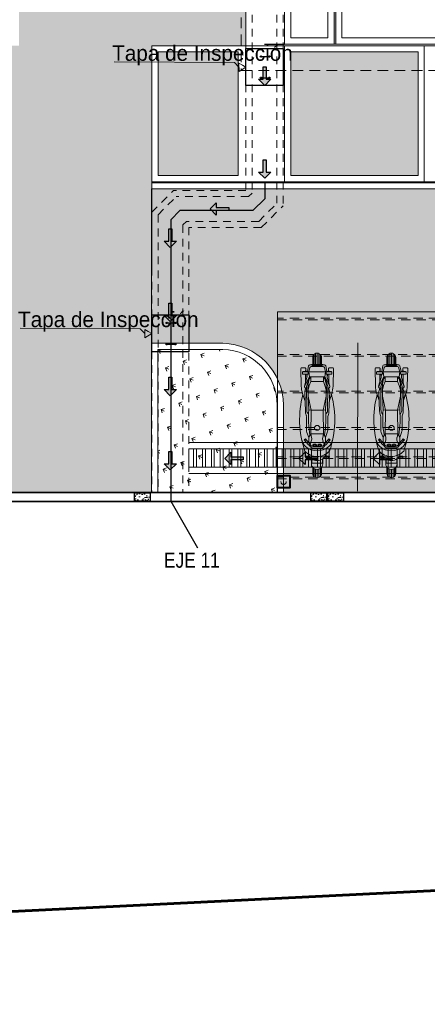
# Model space of a CAD drawing. Header units: millimetres. Extents: x -8931983 to 9630244, y 4 to 18563053.
# Tile 7 of 256: x 349099 to 349105, y 9281910 to 9281926. Entities that reach past the tile are written whole.
import ezdxf

# ---------------------------------------------------------------- set-up
doc = ezdxf.new("R2010")
doc.units = ezdxf.units.MM
for name, pattern in [('01 nivel$0$HIDDEN2', [0.1875, 0.125, -0.0625]), ('ACAD_ISO03W100', [30, 12, -18]), ('CONTINUA', [0]), ('DASHED', [0.75, 0.5, -0.25]), ('DASHED2', [0.375, 0.25, -0.125])]:
    doc.linetypes.add(name, pattern=pattern)
for name, color, linetype, lineweight in [('.', 7, 'Continuous', 0), ('0_ CUNETAS', 151, 'Continuous', 5), ('0_PROYECCIONES 1', 1, 'DASHED2', 0), ('13.-ALE_PRESENTACION', 7, 'Continuous', 0), ('Cerco Perimetrico', 151, 'Continuous', 18), ('COLUMNETAS TOP', 253, 'Continuous', 0), ('CUNETAS', 5, 'Continuous', 0), ('EQUIPAMIENTO', 8, 'Continuous', 0), ('HIERVA', 108, 'Continuous', 0), ('JUNTAS DE DILATACIÓN', 160, 'CONTINUA', 9), ('LPROYECCION', 7, 'ACAD_ISO03W100', 5), ('LROTULOS', 7, 'Continuous', 5), ('TARRAJEO', 32, 'Continuous', 0), ('vereda', 254, 'Continuous', 5)]:
    doc.layers.add(name, color=color, linetype=linetype, lineweight=lineweight)
for name, color, linetype, lineweight, true_color in [('0_COLUMNA ACHURADO', 250, 'Continuous', 0, 0x363636), ('0_PISOS', 252, 'Continuous', 0, 0x8a8a8a), ('0_TEXTURA PISOS', 252, 'Continuous', 0, 0x8c8c8c), ('PISO Cemento pulido', 254, 'Continuous', 5, 0xd1d1d1)]:
    doc.layers.add(name, color=color, linetype=linetype, lineweight=lineweight, true_color=true_color)
doc.layers.add('COLUMNA T.E', color=6, linetype='Continuous')
doc.styles.add('AG FB', font='AGENCYR.TTF', dxfattribs={"height": 0.3})
doc.styles.add('Cota B', font='swissck.ttf')

# ---------------------------------------------------------------- blocks, each defined once
blk = doc.blocks.new('A$Cead40488')
at = {"layer": 'EQUIPAMIENTO', "color": 252, "lineweight": 0, "true_color": 0x939598}
for p, q in [((0.61, 0.494), (0.536, 0.428)), ((0.62, 0.468), (0.602, 0.487)), ((0.627, 0.475), (0.61, 0.494)), ((1.069, 0.475), (1.389, 0.486)), ((1.25, 0.482), (1.362, 0.519)), ((1.395, 0.485), (1.444, 0.471)), ((1.46, 0.485), (1.428, 0.457)), ((1.767, 0.547), (1.481, 0.54)), ((1.481, 0.491), (1.621, 0.449)), ((1.482, 0.487), (1.632, 0.408)), ((1.673, 0.431), (1.673, 0.523)), ((1.673, 0.523), (1.713, 0.523)), ((1.713, 0.523), (1.713, 0.431)), ((1.715, 0.514), (1.715, 0.44)), ((1.775, 0.54), (1.767, 0.547)), ((1.775, 0.477), (1.775, 0.54)), ((0.147, 0.335), (0.021, 0.335)), ((0.044, 0.351), (0.16, 0.351)), ((0.166, 0.356), (0.071, 0.356)), ((0.307, 0.376), (0.224, 0.376)), ((0.276, 0.371), (0.236, 0.371)), ((0.236, 0.371), (0.236, 0.197)), ((0.299, 0.364), (0.276, 0.371)), ((0.311, 0.394), (0.311, 0.461)), ((0.314, 0.469), (0.35, 0.469)), ((0.314, 0.385), (0.314, 0.469)), ((0.35, 0.469), (0.35, 0.415)), ((0.48, 0.349), (0.48, 0.22)), ((0.532, 0.419), (0.496, 0.385)), ((0.505, 0.22), (0.505, 0.349)), ((0.509, 0.338), (0.519, 0.355)), ((0.509, 0.312), (0.509, 0.338)), ((0.519, 0.325), (0.514, 0.325)), ((0.521, 0.333), (0.516, 0.34)), ((0.519, 0.355), (0.532, 0.355)), ((0.52, 0.385), (0.532, 0.396)), ((0.523, 0.349), (0.525, 0.338)), ((0.529, 0.338), (0.531, 0.349)), ((0.532, 0.391), (0.627, 0.475)), ((0.532, 0.42), (0.532, 0.391)), ((0.532, 0.355), (0.542, 0.338)), ((0.538, 0.34), (0.532, 0.333)), ((0.534, 0.325), (0.541, 0.325)), ((0.542, 0.312), (0.542, 0.338)), ((0.543, 0.398), (0.591, 0.379)), ((0.655, 0.417), (0.562, 0.417)), ((0.651, 0.374), (0.71, 0.388)), ((0.652, 0.417), (0.732, 0.449)), ((0.71, 0.388), (0.655, 0.417)), ((0.71, 0.388), (0.71, 0.182)), ((0.71, 0.388), (1.09, 0.382)), ((0.792, 0.326), (0.768, 0.299)), ((0.769, 0.456), (0.975, 0.456)), ((0.818, 0.326), (0.792, 0.326)), ((0.843, 0.299), (0.818, 0.326)), ((1.001, 0.459), (1.046, 0.472)), ((1.041, 0.437), (1.021, 0.424)), ((1.09, 0.382), (1.32, 0.43)), ((1.09, 0.382), (1.097, 0.418)), ((1.09, 0.382), (1.097, 0.418)), ((1.09, 0.187), (1.09, 0.382)), ((1.09, 0.187), (1.09, 0.382)), ((1.095, 0.453), (1.469, 0.458)), ((1.424, 0.435), (1.097, 0.418)), ((1.32, 0.43), (1.422, 0.429)), ((1.422, 0.429), (1.493, 0.411)), ((1.519, 0.429), (1.424, 0.435)), ((1.632, 0.408), (1.476, 0.457)), ((1.493, 0.411), (1.555, 0.385)), ((1.597, 0.411), (1.519, 0.429)), ((1.673, 0.472), (1.542, 0.472)), ((1.555, 0.385), (1.555, 0.185)), ((1.555, 0.385), (1.632, 0.385)), ((1.632, 0.385), (1.597, 0.411)), ((1.632, 0.408), (1.601, 0.408)), ((1.673, 0.444), (1.621, 0.449)), ((1.632, 0.408), (1.711, 0.42)), ((1.632, 0.162), (1.632, 0.408)), ((1.673, 0.454), (1.636, 0.448)), ((1.713, 0.431), (1.673, 0.431)), ((1.711, 0.42), (1.714, 0.441)), ((1.711, 0.42), (1.711, 0.149)), ((1.711, 0.42), (1.782, 0.401)), ((1.765, 0.468), (1.713, 0.472)), ((1.713, 0.462), (1.754, 0.469)), ((1.713, 0.441), (1.715, 0.441)), ((1.714, 0.441), (1.713, 0.441)), ((1.715, 0.441), (1.81, 0.422)), ((1.775, 0.477), (1.765, 0.468)), ((1.797, 0.381), (1.797, 0.187)), ((1.833, 0.375), (1.813, 0.36)), ((1.813, 0.36), (1.813, 0.209)), ((1.826, 0.37), (1.826, 0.403)), ((1.833, 0.193), (1.833, 0.375)), ((1.943, 0.356), (1.834, 0.356)), ((1.834, 0.351), (1.969, 0.351)), ((1.994, 0.335), (1.834, 0.335)), ((0.132, 0.284), (0, 0.284)), ((0.005, 0.312), (0.136, 0.312)), ((0.005, 0.256), (0.136, 0.256)), ((0.148, 0.233), (0.021, 0.233)), ((0.044, 0.218), (0.161, 0.218)), ((0.167, 0.213), (0.071, 0.213)), ((0.307, 0.193), (0.224, 0.193)), ((0.276, 0.197), (0.236, 0.197)), ((0.299, 0.204), (0.276, 0.197)), ((0.311, 0.175), (0.311, 0.108)), ((0.314, 0.184), (0.314, 0.099)), ((0.532, 0.149), (0.496, 0.183)), ((0.509, 0.312), (0.519, 0.294)), ((0.509, 0.256), (0.519, 0.274)), ((0.509, 0.256), (0.509, 0.231)), ((0.509, 0.231), (0.519, 0.214)), ((0.519, 0.244), (0.514, 0.244)), ((0.521, 0.316), (0.516, 0.31)), ((0.521, 0.252), (0.516, 0.259)), ((0.521, 0.236), (0.516, 0.228)), ((0.519, 0.294), (0.532, 0.294)), ((0.519, 0.274), (0.532, 0.274)), ((0.519, 0.214), (0.532, 0.214)), ((0.52, 0.183), (0.532, 0.172)), ((0.525, 0.311), (0.523, 0.3)), ((0.525, 0.257), (0.523, 0.269)), ((0.523, 0.219), (0.525, 0.231)), ((0.531, 0.3), (0.529, 0.311)), ((0.531, 0.269), (0.529, 0.257)), ((0.529, 0.231), (0.531, 0.219)), ((0.538, 0.31), (0.532, 0.316)), ((0.542, 0.312), (0.532, 0.294)), ((0.542, 0.256), (0.532, 0.274)), ((0.538, 0.259), (0.532, 0.252)), ((0.538, 0.228), (0.532, 0.236)), ((0.532, 0.214), (0.542, 0.231)), ((0.532, 0.177), (0.627, 0.094)), ((0.532, 0.148), (0.532, 0.177)), ((0.534, 0.244), (0.541, 0.244)), ((0.542, 0.256), (0.542, 0.231)), ((0.543, 0.17), (0.591, 0.19)), ((0.651, 0.194), (0.71, 0.181)), ((0.71, 0.181), (0.655, 0.151)), ((0.71, 0.181), (1.09, 0.186)), ((0.768, 0.299), (0.768, 0.269)), ((0.792, 0.242), (0.768, 0.269)), ((0.818, 0.242), (0.792, 0.242)), ((0.843, 0.269), (0.818, 0.242)), ((0.843, 0.269), (0.843, 0.299)), ((1.09, 0.186), (1.097, 0.15)), ((1.09, 0.186), (1.097, 0.15)), ((1.09, 0.186), (1.32, 0.139)), ((1.632, 0.161), (1.476, 0.112)), ((1.482, 0.081), (1.632, 0.161)), ((1.493, 0.158), (1.555, 0.184)), ((1.555, 0.184), (1.632, 0.184)), ((1.632, 0.184), (1.597, 0.158)), ((1.632, 0.161), (1.601, 0.16)), ((1.632, 0.161), (1.711, 0.149)), ((1.711, 0.149), (1.782, 0.168)), ((1.833, 0.193), (1.813, 0.209)), ((1.826, 0.198), (1.826, 0.166)), ((2.009, 0.312), (1.834, 0.312)), ((1.834, 0.284), (2.014, 0.284)), ((2.008, 0.256), (1.834, 0.256)), ((1.992, 0.233), (1.834, 0.233)), ((1.834, 0.218), (1.967, 0.218)), ((1.943, 0.213), (1.834, 0.213)), ((0.314, 0.099), (0.35, 0.099)), ((0.35, 0.099), (0.35, 0.153)), ((0.61, 0.074), (0.536, 0.141)), ((0.655, 0.151), (0.562, 0.151)), ((0.62, 0.1), (0.602, 0.081)), ((0.627, 0.094), (0.61, 0.074)), ((0.652, 0.151), (0.732, 0.12)), ((0.769, 0.113), (0.975, 0.113)), ((1.001, 0.109), (1.046, 0.097)), ((1.041, 0.132), (1.021, 0.145)), ((1.069, 0.093), (1.389, 0.082)), ((1.095, 0.115), (1.469, 0.111)), ((1.424, 0.133), (1.097, 0.15)), ((1.25, 0.087), (1.362, 0.049)), ((1.32, 0.139), (1.422, 0.14)), ((1.395, 0.083), (1.444, 0.098)), ((1.422, 0.14), (1.493, 0.158)), ((1.519, 0.14), (1.424, 0.133)), ((1.46, 0.084), (1.428, 0.111)), ((1.481, 0.078), (1.621, 0.12)), ((1.767, 0.021), (1.481, 0.028)), ((1.597, 0.158), (1.519, 0.14)), ((1.673, 0.097), (1.542, 0.097)), ((1.673, 0.124), (1.621, 0.12)), ((1.673, 0.114), (1.636, 0.121)), ((1.713, 0.138), (1.673, 0.138)), ((1.673, 0.138), (1.673, 0.046)), ((1.673, 0.046), (1.713, 0.046)), ((1.711, 0.149), (1.714, 0.127)), ((1.713, 0.046), (1.713, 0.138)), ((1.714, 0.127), (1.713, 0.127)), ((1.713, 0.127), (1.715, 0.127)), ((1.713, 0.107), (1.754, 0.1)), ((1.765, 0.1), (1.713, 0.097)), ((1.715, 0.127), (1.81, 0.146)), ((1.715, 0.055), (1.715, 0.129)), ((1.775, 0.092), (1.765, 0.1)), ((1.775, 0.028), (1.767, 0.021)), ((1.775, 0.092), (1.775, 0.028))]:
    blk.add_line(p, q, dxfattribs=at)
for centre, radius, start, end in [((0.615, 0.285), 0.272, 132.5562, 227.4438), ((0.938, -1.007), 1.575, 74.9421, 108.7675), ((0.703, 0.244), 0.304, 107.8857, 131.2009), ((1.49, 0.141), 0.4, 91.3575, 108.6942), ((1.389, 0.466), 0.02, 73.359, 91.9702), ((1.473, 0.47), 0.02, 61.9424, 130.9137), ((1.475, 0.471), 0.02, 73.2719, 130.9137), ((0.071, 0.285), 0.0711, 89.6687, 270.3313), ((0.224, 0.285), 0.0918, 89.6687, 270.3313), ((0.429, 0.285), 0.152, 106.0575, 253.9422), ((0.724, 0.285), 0.291, 139.5475, 220.4525), ((0.53, 0.349), 0.05, 133.2382, 180), ((0.555, 0.349), 0.05, 133.2382, 180), ((0.542, 0.42), 0.01, 131.8676, 180), ((0.629, 0.472), 0.1, 248.094, 282.9179), ((0.952, -1.097), 1.522, 84.5142, 100.1132), ((0.769, 0.356), 0.1, 90, 111.6868), ((0.975, 0.556), 0.1, 270, 285.2875), ((1.096, 0.353), 0.1, 90.6944, 123.3274), ((1.073, 0.375), 0.1, 91.9702, 105.2875), ((1.47, 0.438), 0.02, 72.5452, 90.6944), ((1.777, 0.381), 0.02, 0, 75.0682), ((1.806, 0.403), 0.02, 0, 78.6493), ((1.943, 0.285), 0.0711, 269.6687, 90.3313), ((0.53, 0.22), 0.05, 180, 226.7618), ((0.555, 0.22), 0.05, 180, 226.7618), ((0.629, 0.097), 0.1, 77.0821, 111.906), ((0.952, 1.665), 1.522, 259.8868, 275.4858), ((1.777, 0.187), 0.02, 284.9318, 0), ((1.806, 0.166), 0.02, 281.3507, 0), ((0.938, 1.575), 1.575, 251.2325, 285.0579), ((0.703, 0.324), 0.304, 228.7991, 252.1143), ((0.542, 0.148), 0.01, 180, 228.1324), ((0.769, 0.213), 0.1, 248.3132, 270), ((0.975, 0.013), 0.1, 74.7125, 90), ((1.096, 0.215), 0.1, 236.6726, 269.3056), ((1.073, 0.193), 0.1, 254.7125, 268.0298), ((1.49, 0.428), 0.4, 251.3058, 268.6425), ((1.389, 0.102), 0.02, 268.0298, 286.641), ((1.473, 0.099), 0.02, 229.0863, 298.0576), ((1.475, 0.097), 0.02, 229.0863, 286.7281), ((1.47, 0.131), 0.02, 269.3056, 287.4548)]:
    blk.add_arc(centre, radius, start, end, dxfattribs=at)
blk = doc.blocks.new('*U3805')
at = {"layer": '.', "lineweight": 30}
h = blk.add_hatch(color=1, dxfattribs=at)
h.dxf.hatch_style = 1
h.paths.add_polyline_path([(-0.025, -0.05), (-0.1, -0.05), (0, -0.15), (0.1, -0.05), (0.025, -0.05), (0.025, 0.15), (-0.025, 0.15)])
at = {"layer": '0_ CUNETAS', "color": 1, "lineweight": 30}
blk.add_lwpolyline([(-0.1, -0.05), (-0.025, -0.05), (-0.025, 0.15), (0.025, 0.15), (0.025, -0.05), (0.1, -0.05), (0, -0.15)], close=True, dxfattribs=at)
blk = doc.blocks.new('*U3868')
at = {"layer": '0_ CUNETAS', "color": 0, "linetype": 'ByBlock', "lineweight": -2, "transparency": 16777216}
for p in [(0, 1.5), (0, 0)]:
    blk.add_blockref('*U3805', p, dxfattribs=at)
blk = doc.blocks.new('*U3812')
at = {"layer": '.', "lineweight": 30}
h = blk.add_hatch(color=1, dxfattribs=at)
h.dxf.hatch_style = 1
h.paths.add_polyline_path([(-0.025, -0.05), (-0.1, -0.05), (0, -0.15), (0.1, -0.05), (0.025, -0.05), (0.025, 0.15), (-0.025, 0.15)])
at = {"layer": '0_ CUNETAS', "color": 1, "lineweight": 30}
blk.add_lwpolyline([(-0.1, -0.05), (-0.025, -0.05), (-0.025, 0.15), (0.025, 0.15), (0.025, -0.05), (0.1, -0.05), (0, -0.15)], close=True, dxfattribs=at)
blk = doc.blocks.new('*U3806')
at = {"layer": '0_ CUNETAS', "color": 0, "linetype": 'ByBlock', "lineweight": -2, "transparency": 16777216}
for p in [(0, 3.6), (0, 2.4), (0, 1.2), (0, 0)]:
    blk.add_blockref('*U3812', p, dxfattribs=at)
blk = doc.blocks.new('*U3814')
at = {"layer": '.', "lineweight": 30}
h = blk.add_hatch(color=1, dxfattribs=at)
h.dxf.hatch_style = 1
h.paths.add_polyline_path([(-0.025, -0.05), (-0.1, -0.05), (0, -0.15), (0.1, -0.05), (0.025, -0.05), (0.025, 0.15), (-0.025, 0.15)])
at = {"layer": '0_ CUNETAS', "color": 1, "lineweight": 30}
blk.add_lwpolyline([(-0.1, -0.05), (-0.025, -0.05), (-0.025, 0.15), (0.025, 0.15), (0.025, -0.05), (0.1, -0.05), (0, -0.15)], close=True, dxfattribs=at)
blk = doc.blocks.new('*U3813')
at = {"layer": '0_ CUNETAS', "color": 0, "linetype": 'ByBlock', "lineweight": -2, "transparency": 16777216}
blk.add_blockref('*U3814', (0, 0), dxfattribs=at)
blk = doc.blocks.new('*U3810')
at = {"layer": '.', "lineweight": 30}
h = blk.add_hatch(color=1, dxfattribs=at)
h.dxf.hatch_style = 1
h.paths.add_polyline_path([(-0.025, -0.05), (-0.1, -0.05), (0, -0.15), (0.1, -0.05), (0.025, -0.05), (0.025, 0.15), (-0.025, 0.15)])
at = {"layer": '0_ CUNETAS', "color": 1, "lineweight": 30}
blk.add_lwpolyline([(-0.1, -0.05), (-0.025, -0.05), (-0.025, 0.15), (0.025, 0.15), (0.025, -0.05), (0.1, -0.05), (0, -0.15)], close=True, dxfattribs=at)
blk = doc.blocks.new('*U3811')
at = {"layer": '0_ CUNETAS', "color": 0, "linetype": 'ByBlock', "lineweight": -2, "transparency": 16777216}
for p in [(0, 14.4), (0, 13.2), (0, 12), (0, 10.8), (0, 9.6), (0, 8.4), (0, 7.2), (0, 6), (0, 4.8), (0, 3.6), (0, 2.4), (0, 1.2), (0, 0)]:
    blk.add_blockref('*U3810', p, dxfattribs=at)
blk = doc.blocks.new('TAPA INSPECCION')
at = {"color": 5, "lineweight": 30}
for p, q in [((0.241, -0.13, 206.75), (0.378, -0.13, 206.75)), ((0.241, -0.474, 206.75), (0.378, -0.474, 206.75))]:
    blk.add_line(p, q, dxfattribs=at)
blk.add_lwpolyline([(0, 0), (0.6, 0), (0.6, -0.6), (0, -0.6)], close=True, dxfattribs=at)
for centre in [(0.241, -0.13, 206.75), (0.378, -0.13, 206.75), (0.241, -0.474, 206.75), (0.378, -0.474, 206.75)]:
    blk.add_circle(centre, 0.0116, dxfattribs=at)
blk = doc.blocks.new('red drenaje')
at = {"layer": '0_ CUNETAS', "lineweight": 0}
h = blk.add_hatch(dxfattribs=at)
h.set_pattern_fill('ANSI32', color=151, scale=0.015, angle=45)
h.paths.add_polyline_path([(-33.796, 0.7), (-49.621, 0.7), (-49.621, 0.4), (-33.796, 0.4)])
at = {"color": 151, "lineweight": 0}
for p, q in [((-49.621, 0.8), (-33.696, 0.8)), ((-49.621, 0.3), (-33.696, 0.3))]:
    blk.add_line(p, q, dxfattribs=at)
blk.add_lwpolyline([(-33.796, 0.7), (-49.621, 0.7), (-49.621, 0.4), (-33.796, 0.4)], close=True, dxfattribs=at)
at = {"layer": '0_ CUNETAS', "linetype": '01 nivel$0$HIDDEN2', "lineweight": 0}
for p, q in [((-48.7, 10.193), (-48.7, 4.878)), ((-48.6, 10.193), (-48.6, 4.836)), ((-48.2, 10.193), (-48.2, 4.671)), ((-48.1, 10.193), (-48.1, 4.629)), ((-50.221, 4.526), (-49.87, 4.878)), ((-50.121, 4.485), (-49.828, 4.778)), ((-48.7, 4.878), (-49.87, 4.878)), ((-48.659, 4.778), (-49.828, 4.778)), ((-48.659, 4.778), (-48.6, 4.836)), ((-48.493, 4.378), (-48.2, 4.671)), ((-48.452, 4.278), (-48.1, 4.629)), ((-50.221, 4.526), (-50.221, 0)), ((-50.121, 4.485), (-50.121, 0)), ((-49.721, 4.319), (-49.663, 4.378)), ((-49.721, 4.319), (-49.721, 0)), ((-48.493, 4.378), (-49.663, 4.378)), ((-49.621, 4.278), (-49.621, 0)), ((-48.452, 4.278), (-49.621, 4.278))]:
    blk.add_line(p, q, dxfattribs=at)
at = {"layer": 'LROTULOS', "color": 1}
for p, q in [((-48.885, 6.946), (-50.828, 6.959)), ((-48.885, 6.946), (-48.813, 6.869)), ((-50.407, 2.639), (-52.349, 2.652)), ((-50.407, 2.639), (-50.334, 2.562))]:
    blk.add_line(p, q, dxfattribs=at)
for points in [[(-48.814, 6.935), (-48.757, 6.904), (-48.7, 6.873), (-48.812, 6.803)], [(-50.335, 2.628), (-50.278, 2.596), (-50.221, 2.565), (-50.333, 2.496)]]:
    blk.add_lwpolyline(points, close=True, dxfattribs=at)
at = {"color": 1, "lineweight": 0}
for p in [(-48.7, 7.173), (-50.221, 2.865)]:
    blk.add_blockref('TAPA INSPECCION', p, dxfattribs=at)
at = {"layer": '0_ CUNETAS', "lineweight": 0}
for name, p in [('*U3868', (-48.396, 5.225)), ('*U3806', (-49.923, 0.507, 684.918))]:
    blk.add_blockref(name, p, dxfattribs=at)
for name, p, rotation in [('*U3813', (-49.129, 4.579, 684.918), 270), ('*U3811', (-48.893, 0.544), 270.0000000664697)]:
    blk.add_blockref(name, p, dxfattribs=dict(at, rotation=rotation))
at = {"layer": 'LROTULOS', "lineweight": 25, "style": 'AG FB'}
for p in [(-50.862, 6.974), (-52.383, 2.667)]:
    blk.add_text('Tapa de Inspección', height=0.25, dxfattribs=at).set_placement(p)
blk = doc.blocks.new('JUNTA VEREDA')
at = {"layer": '.', "true_color": 0x939598}
h = blk.add_hatch(dxfattribs=at)
h.set_pattern_fill('ANGLE', color=252)
h.set_pattern_definition([(0, (0, 0), (0, 6.985), [5.08, -1.905]), (90, (0, 0), (-6.985, 4e-16), [5.08, -1.905])])
h.paths.add_polyline_path([(-0.013, 1.2), (0.012, 1.2), (0.012, 0), (-0.013, 0)])
h = blk.add_hatch(color=252, dxfattribs=at)
h.dxf.hatch_style = 1
h.paths.add_polyline_path([(0.012, 1.2), (-0.013, 1.2), (-0.013, 0), (0.012, 0)])
at = {"layer": '0_TEXTURA PISOS'}
h = blk.add_hatch(dxfattribs=at)
h.set_pattern_fill('ANGLE', color=256)
h.set_pattern_definition([(0, (-5477.766, -1210.968), (0, 6.985), [5.08, -1.905]), (90, (-5477.766, -1210.968), (-6.985, 4e-16), [5.08, -1.905])])
h.paths.add_polyline_path([(-0.013, 1.2), (0.012, 1.2), (0.012, 0), (-0.013, 0)])
at = {"layer": 'vereda'}
blk.add_lwpolyline([(-0.013, 1.2), (0.012, 1.2), (0.012, 0), (-0.013, 0)], close=True, dxfattribs=at)
blk = doc.blocks.new('VEREDAAAAA')
at = {"layer": 'vereda', "elevation": 0}
for points in [[(-19.03, -22.105), (-19.03, -24.73), (-19.83, -24.73), (-19.83, -22.105)], [(-19.13, -22.205), (-19.13, -24.63), (-19.73, -24.63), (-19.73, -22.205)], [(-19.005, -24.73), (-16.005, -24.73), (-16.005, -23.53), (-19.005, -23.53)], [(-18.905, -24.63), (-16.105, -24.63), (-16.105, -23.63), (-18.905, -23.63)]]:
    blk.add_lwpolyline(points, close=True, dxfattribs=at)
at = {"layer": 'vereda'}
blk.add_blockref('JUNTA VEREDA', (-19.017, -24.73, 0), dxfattribs=at)
blk = doc.blocks.new('ADMIII PLATA GG')
at = {"layer": '0_PROYECCIONES 1', "ltscale": 0.7}
blk.add_lwpolyline([(1.515, 1.392), (-19.315, 1.392), (-19.315, -23.938), (1.515, -23.938)], close=True, dxfattribs=at)
blk = doc.blocks.new('techo estacionamiento motos')
at = {"layer": '.', "true_color": 0xffffff}
h = blk.add_hatch(color=7, dxfattribs=at)
h.dxf.hatch_style = 1
h.paths.add_polyline_path([(-14.6, -2.845), (-14.6, -2.645), (-14.4, -2.645), (-14.4, -2.845)])
h = blk.add_hatch(color=7, dxfattribs=at)
h.dxf.hatch_style = 1
h.paths.add_polyline_path([(-11.7, -2.845), (-11.7, -2.645), (-11.5, -2.645), (-11.5, -2.845)])
h = blk.add_hatch(color=7, dxfattribs=at)
h.dxf.hatch_style = 1
h.paths.add_polyline_path([(-8.8, -2.845), (-8.8, -2.645), (-8.6, -2.645), (-8.6, -2.845)])
h = blk.add_hatch(color=7, dxfattribs=at)
h.dxf.hatch_style = 1
h.paths.add_polyline_path([(-5.9, -2.845), (-5.9, -2.645), (-5.7, -2.645), (-5.7, -2.845)])
h = blk.add_hatch(color=7, dxfattribs=at)
h.dxf.hatch_style = 1
h.paths.add_polyline_path([(-3, -2.845), (-3, -2.645), (-2.8, -2.645), (-2.8, -2.845)])
h = blk.add_hatch(color=7, dxfattribs=at)
h.dxf.hatch_style = 1
h.paths.add_polyline_path([(-0.2, -2.845), (-0.2, -2.645), (0, -2.645), (0, -2.845)])
at = {"layer": 'COLUMNETAS TOP', "lineweight": 40}
for points in [[(-14.6, -2.845), (-14.6, -2.645), (-14.4, -2.645), (-14.4, -2.845)], [(-11.7, -2.845), (-11.7, -2.645), (-11.5, -2.645), (-11.5, -2.845)], [(-8.8, -2.845), (-8.8, -2.645), (-8.6, -2.645), (-8.6, -2.845)], [(-5.9, -2.845), (-5.9, -2.645), (-5.7, -2.645), (-5.7, -2.845)], [(-3, -2.845), (-3, -2.645), (-2.8, -2.645), (-2.8, -2.845)], [(-0.2, -2.845), (-0.2, -2.645), (0, -2.645), (0, -2.845)]]:
    blk.add_lwpolyline(points, close=True, dxfattribs=at)
at = {"layer": 'LPROYECCION', "color": 251, "linetype": 'ByBlock', "ltscale": 0.1, "true_color": 0x636466}
blk.add_lwpolyline([(0, 0), (0, -2.912), (-14.6, -2.912), (-14.6, 0)], close=True, dxfattribs=at)
at = {"layer": 'LPROYECCION', "color": 251, "linetype": 'DASHED', "ltscale": 0.3, "true_color": 0x636466}
for points in [[(-14.6, -0.126), (0, -0.126), (0, -0.098), (-14.6, -0.098)], [(-14.6, -0.717), (0, -0.717), (0, -0.688), (-14.6, -0.688)], [(-14.6, -1.308), (0, -1.308), (0, -1.279), (-14.6, -1.279)], [(-14.6, -1.899), (0, -1.899), (0, -1.87), (-14.6, -1.87)], [(-14.6, -2.371), (0, -2.371), (0, -2.343), (-14.6, -2.343)], [(-14.6, -2.698), (0, -2.698), (0, -2.669), (-14.6, -2.669)]]:
    blk.add_lwpolyline(points, dxfattribs=at)
at = {"layer": 'LPROYECCION', "ltscale": 0.01}
for centre in [(-14.5, -2.745), (-11.6, -2.745), (-8.7, -2.745), (-5.8, -2.745), (-2.9, -2.745), (-0.1, -2.745)]:
    blk.add_circle(centre, 0.0444, dxfattribs=at)

msp = doc.modelspace()

# ---------------------------------------------------------------- hatches: boundary and pattern name
at = {"layer": '.', "true_color": 0x939598, "transparency": 33554559}
h = msp.add_hatch(dxfattribs=at)
h.set_pattern_fill('AR-SAND', color=252, scale=0.0087, angle=-90)
h.set_pattern_definition([(307.5, (343646.55733, 9280804.51346), (0.425789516, 0.013920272), [0, -0.3358896, 0, -0.375666, 0, -0.3590925]), (277.5, (343646.5573, 9280804.51346), (0.62363784, -0.391085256), [0, -0.1812036, 0, -0.3027426, 0, -0.1160145]), (237.5, (343646.55733, 9280804.78527), (0.00125035, -0.688163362), [0, -0.11049, 0, -0.397764, 0, -0.519303]), (227.5, (343646.5573, 9280804.78527), (0.19394851, -0.664294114), [0, -0.055245, 0, -0.2607564, 0, -0.298323])])
edge = h.paths.add_edge_path()
edge.add_arc((349119.76365, 9281919.2621), 3.64304, 5.526081, 89.337542, ccw=False)
edge.add_line((349123.38976, 9281919.61292), (349123.38976, 9281917.84139))
edge.add_line((349123.38976, 9281917.84139), (349121.58981, 9281917.84139))
edge.add_line((349121.58981, 9281917.84139), (349121.58981, 9281918.77139))
edge.add_line((349121.58981, 9281918.77139), (349121.30981, 9281918.77139))
edge.add_line((349121.30981, 9281918.77139), (349121.3096, 9281918.90729))
edge.add_arc((349119.8096, 9281918.9049), 1.5, 0.091445, 90.037769)
edge.add_line((349119.80862, 9281920.4049), (349118.83863, 9281920.4047))
edge.add_arc((349118.83893, 9281918.9047), 1.5, 90.01143, 180.008496)
edge.add_line((349117.33893, 9281918.90448), (349117.33907, 9281918.00139))
edge.add_line((349117.33907, 9281918.00139), (349102.93884, 9281918.00139))
edge.add_line((349102.93884, 9281918.00139), (349102.93884, 9281919.40587))
edge.add_arc((349101.93884, 9281919.40736), 1, 359.915037, 448.647331)
edge.add_line((349101.96245, 9281920.40708), (349100.81063, 9281920.40796))
edge.add_line((349100.81063, 9281920.40796), (349100.81063, 9281922.90446))
edge.add_line((349100.81063, 9281922.90446), (349119.80577, 9281922.9049))
at = {"layer": '.', "true_color": 0xadddf7, "transparency": 33554572}
h = msp.add_hatch(color=141, dxfattribs=at)
h.dxf.hatch_style = 1
h.paths.add_polyline_path([(349103.63481, 9281917.84139), (349103.65981, 9281917.84139), (349103.65981, 9281918.00139), (349103.63481, 9281918.00139)])
at = {"layer": '0_COLUMNA ACHURADO'}
h = msp.add_hatch(dxfattribs=at)
h.set_pattern_fill('AR-CONC', color=256, scale=0.00088, angle=90)
h.set_pattern_definition([(140, (-20.19564, 0.38301), (0.0140263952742, 0.1603225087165), [0.016764, -0.184404]), (85, (-20.19564, 0.38301), (-0.1681300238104, -0.031014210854), [0.0134112, -0.1475237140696]), (190.4514447, (-20.19447, 0.39637), (-0.1541036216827, 0.1293082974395), [0.014247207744, -0.156719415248]), (136.1842, (-20.24035, 0.383), (0.036997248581, 0.238549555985), [0.025146, -0.276606]), (186.63555761, (-20.23726, 0.4029), (-0.217734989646, 0.2089156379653), [0.021370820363, -0.235079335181]), (81.18415117, (-20.24035, 0.383), (-0.217734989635, 0.208915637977), [0.0201167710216, -0.2212845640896]), (111, (-20.22917, 0.40536), (0.0899933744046, 0.1334206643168), [0.016764, -0.184404]), (56, (-20.22917, 0.40536), (-0.1620854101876, 0.054385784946), [0.0134112, -0.1475232]), (161.451445, (-20.22167, 0.41648), (-0.0720920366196, 0.1878064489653), [0.014247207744, -0.156719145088]), (127.5, (-20.19564, 0.38301), (-0.07440843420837, 0.00271797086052), [0, -0.14573504, 0, -0.1497584, 0, -0.148082]), (97.5, (-20.19564, 0.38301), (-0.08815890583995, 0.0588013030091), [0, -0.08538464, 0, -0.14238224, 0, -0.0564388]), (57.5, (-20.19564, 0.333164), (0.00504129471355, 0.11931972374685), [0, -0.05588, 0, -0.1743456, 0, -0.2313432]), (47.5, (-20.19564, 0.31081), (-0.0223753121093, 0.1303536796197), [0, -0.072644, 0, -0.11578336, 0, -0.1642872])])
h.paths.add_polyline_path([(349100.78481, 9281917.85639), (349100.78481, 9281917.98639), (349100.53481, 9281917.98639), (349100.53481, 9281917.85639)])
h = msp.add_hatch(dxfattribs=at)
h.set_pattern_fill('AR-CONC', color=256, scale=0.00088, angle=90)
h.set_pattern_definition([(140, (-17.34564, 0.38301), (0.0140263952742, 0.1603225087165), [0.016764, -0.184404]), (85, (-17.34564, 0.38301), (-0.1681300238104, -0.031014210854), [0.0134112, -0.1475237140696]), (190.4514447, (-17.34447, 0.39637), (-0.1541036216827, 0.1293082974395), [0.014247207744, -0.156719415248]), (136.1842, (-17.39035, 0.383), (0.036997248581, 0.238549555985), [0.025146, -0.276606]), (186.63555761, (-17.38726, 0.4029), (-0.217734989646, 0.2089156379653), [0.021370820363, -0.235079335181]), (81.18415117, (-17.39035, 0.383), (-0.217734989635, 0.208915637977), [0.0201167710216, -0.2212845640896]), (111, (-17.37917, 0.40536), (0.0899933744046, 0.1334206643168), [0.016764, -0.184404]), (56, (-17.37917, 0.40536), (-0.1620854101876, 0.054385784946), [0.0134112, -0.1475232]), (161.451445, (-17.37167, 0.41648), (-0.0720920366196, 0.1878064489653), [0.014247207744, -0.156719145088]), (127.5, (-17.34564, 0.38301), (-0.07440843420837, 0.00271797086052), [0, -0.14573504, 0, -0.1497584, 0, -0.148082]), (97.5, (-17.34564, 0.38301), (-0.08815890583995, 0.0588013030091), [0, -0.08538464, 0, -0.14238224, 0, -0.0564388]), (57.5, (-17.34564, 0.333164), (0.00504129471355, 0.11931972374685), [0, -0.05588, 0, -0.1743456, 0, -0.2313432]), (47.5, (-17.34564, 0.31081), (-0.0223753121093, 0.1303536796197), [0, -0.072644, 0, -0.11578336, 0, -0.1642872])])
h.paths.add_polyline_path([(349103.63481, 9281917.85639), (349103.63481, 9281917.98639), (349103.38481, 9281917.98639), (349103.38481, 9281917.85639)])
h = msp.add_hatch(dxfattribs=at)
h.set_pattern_fill('AR-CONC', color=256, scale=0.00088, angle=90)
h.set_pattern_definition([(140, (-17.07064, 0.38301), (0.0140263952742, 0.1603225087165), [0.016764, -0.184404]), (85, (-17.07064, 0.38301), (-0.1681300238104, -0.031014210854), [0.0134112, -0.1475237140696]), (190.4514447, (-17.06947, 0.39637), (-0.1541036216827, 0.1293082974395), [0.014247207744, -0.156719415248]), (136.1842, (-17.11535, 0.383), (0.036997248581, 0.238549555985), [0.025146, -0.276606]), (186.63555761, (-17.11226, 0.4029), (-0.217734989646, 0.2089156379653), [0.021370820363, -0.235079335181]), (81.18415117, (-17.11535, 0.383), (-0.217734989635, 0.208915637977), [0.0201167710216, -0.2212845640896]), (111, (-17.10417, 0.40536), (0.0899933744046, 0.1334206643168), [0.016764, -0.184404]), (56, (-17.10417, 0.40536), (-0.1620854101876, 0.054385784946), [0.0134112, -0.1475232]), (161.451445, (-17.09667, 0.41648), (-0.0720920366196, 0.1878064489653), [0.014247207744, -0.156719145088]), (127.5, (-17.07064, 0.38301), (-0.07440843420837, 0.00271797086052), [0, -0.14573504, 0, -0.1497584, 0, -0.148082]), (97.5, (-17.07064, 0.38301), (-0.08815890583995, 0.0588013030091), [0, -0.08538464, 0, -0.14238224, 0, -0.0564388]), (57.5, (-17.07064, 0.333164), (0.00504129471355, 0.11931972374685), [0, -0.05588, 0, -0.1743456, 0, -0.2313432]), (47.5, (-17.07064, 0.31081), (-0.0223753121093, 0.1303536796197), [0, -0.072644, 0, -0.11578336, 0, -0.1642872])])
h.paths.add_polyline_path([(349103.90981, 9281917.85639), (349103.90981, 9281917.98639), (349103.65981, 9281917.98639), (349103.65981, 9281917.85639)])
at = {"layer": 'HIERVA', "lineweight": 0, "true_color": 0x136734, "transparency": 33554610}
h = msp.add_hatch(dxfattribs=at)
h.set_pattern_fill('GRASS', color=116, scale=0.012, angle=-114.506506)
h.set_pattern_definition([(335.493494, (343686.20738, 9280804.51346), (0.285509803, 0.106710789), [0.05715, -0.373902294]), (290.493494, (343686.20738, 9280804.51346), (0.285509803, 0.10671079), [0.05715, -0.24765]), (20.493494, (343686.20738, 9280804.51346), (-0.10671079, 0.285509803), [0.05715, -0.24765])])
h.paths.add_polyline_path([(349102.33467, 9281948.5738), (349092.72265, 9281948.5738), (349092.73788, 9281918.00139), (349100.81063, 9281918.00139), (349100.81473, 9281925.21947), (349102.33467, 9281925.21947)])
h.paths.add_polyline_path([(349098.66571, 9281930.69947), (349098.66571, 9281925.21947), (349094.38571, 9281925.21947), (349094.38571, 9281930.69947)], flags=16)
h = msp.add_hatch(dxfattribs=at)
h.set_pattern_fill('GRASS', color=116, scale=0.012, angle=-114.506506)
h.set_pattern_definition([(335.4934938, (343646.55733, 9280804.51346), (0.285509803, 0.1067107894), [0.05715, -0.373902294]), (290.493494, (343646.55733, 9280804.51346), (0.285509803, 0.10671079), [0.05715, -0.24765]), (20.493494, (343646.55733, 9280804.51346), (-0.10671079, 0.285509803), [0.05715, -0.24765])])
edge = h.paths.add_edge_path()
edge.add_line((349102.83884, 9281918.00139), (349102.83884, 9281919.40602))
edge.add_arc((349101.93884, 9281919.40736), 0.9, 359.915037, 448.576536)
edge.add_line((349101.9612, 9281920.30708), (349100.91063, 9281920.30788))
edge.add_line((349100.91063, 9281920.30788), (349100.91063, 9281918.00139))
edge.add_line((349100.91063, 9281918.00139), (349102.83884, 9281918.00139))
at = {"layer": 'JUNTAS DE DILATACIÓN'}
h = msp.add_hatch(dxfattribs=at)
h.set_pattern_fill('ANSI34', color=256, scale=0.0029, angle=180.093964)
h.set_pattern_definition([(225.0939636, (354690.580684, 9283450.98328), (0.03912812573, -0.03899999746), []), (225.0939636, (354690.56766, 9283450.98326), (0.03912812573, -0.03899999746), []), (225.0939636, (354690.55464, 9283450.98324), (0.03912812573, -0.03899999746), []), (225.0939636, (354690.54162, 9283450.98322), (0.03912812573, -0.03899999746), [])])
h.paths.add_polyline_path([(349103.63481, 9281917.84139), (349103.65981, 9281917.84139), (349103.65981, 9281918.00139), (349103.63481, 9281918.00139)])
at = {"layer": 'PISO Cemento pulido', "true_color": 0xdfe0e1, "transparency": 33554610}
for points in [[(349100.91475, 9281925.11946), (349102.20967, 9281925.11946), (349102.20967, 9281923.11946), (349100.91475, 9281923.11946)], [(349103.0594, 9281925.11948), (349105.11481, 9281925.11948), (349105.11481, 9281923.11948), (349103.0594, 9281923.11948)]]:
    msp.add_hatch(color=254, dxfattribs=at).paths.add_polyline_path(points)

# ---------------------------------------------------------------- linework, layer by layer
at = {"color": 1, "lineweight": 30}
msp.add_line((349101.11976, 9281917.85639), (349101.55385, 9281917.09986), dxfattribs=at)
at = {"color": 30, "lineweight": 60, "elevation": 261.841, "flags": 128}
msp.add_lwpolyline([(349173.45838, 9281917.0879), (349163.01479, 9281915.11892), (349143.53652, 9281913.73757), (349122.00651, 9281912.37674), (349088.83606, 9281910.73783), (349063.16846, 9281910.3495), (349030.94839, 9281909.71668), (349003.21224, 9281910.56324), (348975.32052, 9281916.98414), (348966.78263, 9281919.77722), (348952.67278, 9281925.69494), (348941.08189, 9281931.48859), (348957.62596, 9281949.86392), (348970.15819, 9281964.44856), (348993.1986, 9281990.36313), (349021.11185, 9282021.99717), (349037.45234, 9282040.69275), (349052.88909, 9282058.12173), (349067.25003, 9282048.15085), (349080.86742, 9282041.67234), (349093.44064, 9282036.79476), (349110.80115, 9282031.64533), (349134.80654, 9282031.47236), (349164.25029, 9282036.52899)], dxfattribs=at)
at = {"color": 1, "lineweight": 30}
msp.add_lwpolyline([(349102.64085, 9281923.01945), (349102.64085, 9281922.74594), (349102.44704, 9281922.55213), (349101.26692, 9281922.55213), (349101.11976, 9281922.40497), (349101.11976, 9281917.85639)], dxfattribs=at)
at = {"layer": '0_PISOS'}
msp.add_lwpolyline([(349103.0594, 9281925.11948), (349105.11481, 9281925.11948), (349105.11481, 9281923.11948), (349103.0594, 9281923.11948)], close=True, dxfattribs=at)
at = {"layer": 'Cerco Perimetrico'}
for p, q in [((349121.03481, 9281917.85639), (349090.95912, 9281917.85639)), ((349121.03481, 9281917.98639), (349091.08905, 9281917.98639))]:
    msp.add_line(p, q, dxfattribs=at)
at = {"layer": 'COLUMNA T.E', "lineweight": 30, "ltscale": 1.87}
for points in [[(349100.53481, 9281917.98639), (349100.78481, 9281917.98639), (349100.78481, 9281917.85639), (349100.53481, 9281917.85639)], [(349103.38481, 9281917.98639), (349103.63481, 9281917.98639), (349103.63481, 9281917.85639), (349103.38481, 9281917.85639)], [(349103.65981, 9281917.98639), (349103.90981, 9281917.98639), (349103.90981, 9281917.85639), (349103.65981, 9281917.85639)]]:
    msp.add_lwpolyline(points, close=True, dxfattribs=at)
at = {"layer": 'JUNTAS DE DILATACIÓN'}
msp.add_lwpolyline([(349103.63481, 9281917.84139), (349103.65981, 9281917.84139), (349103.65981, 9281918.00139), (349103.63481, 9281918.00139)], close=True, dxfattribs=at)
at = {"layer": 'TARRAJEO'}
for p, q in [((349121.30981, 9281918.00139), (349091.10404, 9281918.00139)), ((349121.30981, 9281917.84139), (349090.94358, 9281917.84139))]:
    msp.add_line(p, q, dxfattribs=at)
at = {"layer": 'vereda'}
for p, q in [((349100.81473, 9281925.21947), (349122.81481, 9281925.21947)), ((349100.81473, 9281923.01945), (349100.81473, 9281925.21945)), ((349102.9594, 9281923.01947), (349102.9594, 9281925.21947)), ((349105.21473, 9281923.0195), (349105.21473, 9281925.2195)), ((349100.81063, 9281923.00446), (349119.80577, 9281923.0049)), ((349122.81486, 9281923.01935), (349100.81473, 9281923.01945)), ((349100.81063, 9281922.90446), (349119.80577, 9281922.9049)), ((349100.81063, 9281920.40796), (349100.81063, 9281922.90446)), ((349100.81063, 9281920.40796), (349100.81063, 9281918.00139)), ((349101.96245, 9281920.40708), (349100.81063, 9281920.40796)), ((349100.91063, 9281920.40796), (349100.91063, 9281920.40788)), ((349104.13907, 9281918.01424, 1934.61481), (349104.14104, 9281920.41424, 1934.61481)), ((349100.81063, 9281920.30796), (349100.81056, 9281920.30796)), ((349102.93884, 9281918.00139), (349102.93884, 9281919.40587)), ((349117.33907, 9281918.00139), (349102.93884, 9281918.00139))]:
    msp.add_line(p, q, dxfattribs=at)
msp.add_lwpolyline([(349102.33467, 9281948.5738), (349092.72265, 9281948.5738), (349092.73788, 9281918.00139), (349100.81063, 9281918.00139), (349100.81473, 9281925.21945), (349102.33467, 9281925.21947), (349102.33467, 9281948.5738)], dxfattribs=at)
msp.add_lwpolyline([(349100.91475, 9281925.11946), (349102.20967, 9281925.11946), (349102.20967, 9281923.11946), (349100.91475, 9281923.11946)], close=True, dxfattribs=at)
msp.add_lwpolyline([(349102.83884, 9281918.00139), (349102.83884, 9281919.40602, 0.40738765), (349101.9612, 9281920.30708), (349100.91063, 9281920.30788), (349100.91063, 9281918.00139)], format="xyb", close=True, dxfattribs=at)
msp.add_arc((349101.93884, 9281919.40736), 1, 359.915037, 88.647331, dxfattribs=at)

# ---------------------------------------------------------------- block references
at = {"lineweight": 5}
for name, p in [('VEREDAAAAA', (349122.78981, 9281949.97444)), ('techo estacionamiento motos', (349117.44185, 9281920.91358))]:
    msp.add_blockref(name, p, dxfattribs=at)
at = {"rotation": 90.00252654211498}
for p in [(349103.76947, 9281918.23356, 1934.61481), (349104.96947, 9281918.23374, 1934.61481)]:
    msp.add_blockref('A$Cead40488', p, dxfattribs=at)

# ---------------------------------------------------------------- texts
at = {"layer": '13.-ALE_PRESENTACION', "style": 'Cota B'}
msp.add_text('EJE 11', height=0.24393, dxfattribs=at).set_placement((349101.0104, 9281916.77714))

# ---------------------------------------------------------------- next in the draw order: block references
at = {"lineweight": 5}
msp.add_blockref('ADMIII PLATA GG', (349121.57481, 9281948.75944), dxfattribs=at)

# ---------------------------------------------------------------- next in the draw order: linework, layer by layer
at = {"color": 1, "lineweight": 30}
msp.add_line((349102.63467, 9281925.24448), (349102.95981, 9281925.24448, 0), dxfattribs=at)

# ---------------------------------------------------------------- next in the draw order: block references
at = {"layer": 'CUNETAS', "color": 84, "lineweight": 30}
msp.add_blockref('red drenaje', (349151.0347, 9281918.00139), dxfattribs=at)

doc.saveas('drawing.dxf')
